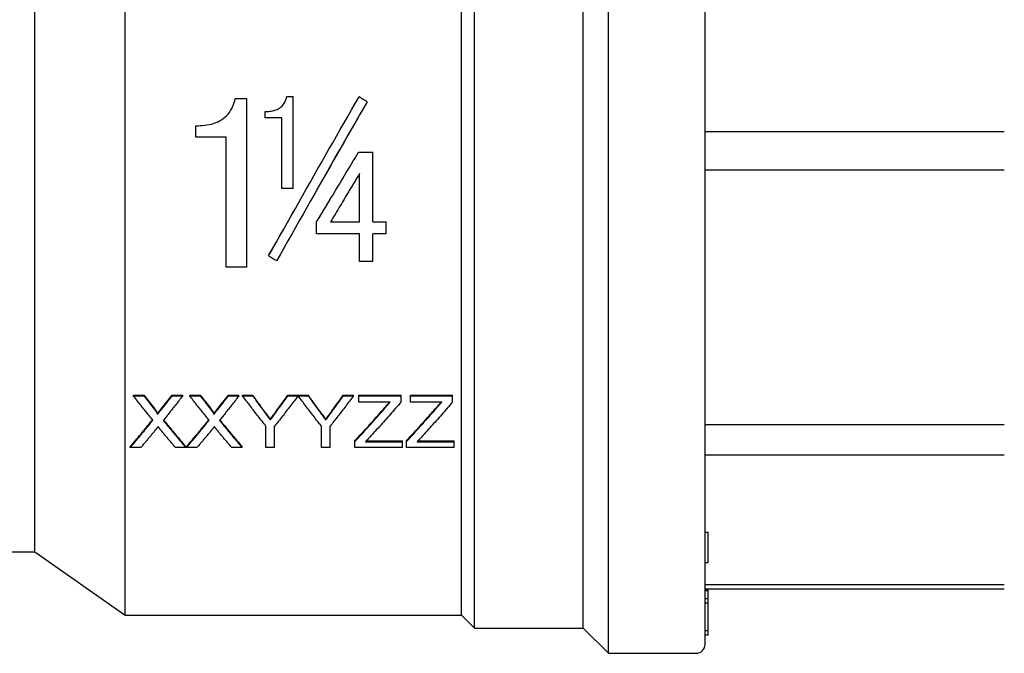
# Model space of a CAD drawing. Header units: millimetres. Extents: x 64 to 3509, y -40 to 420.
# Tile 4 of 12: x 310 to 374, y 151 to 193. Entities that reach past the tile are written whole.
import ezdxf

# ---------------------------------------------------------------- set-up
doc = ezdxf.new("R2010")
doc.units = ezdxf.units.MM
doc.layers.add('DETAIL', color=2, linetype='Continuous')

msp = doc.modelspace()

# ---------------------------------------------------------------- linework, layer by layer
at = {"layer": 'DETAIL'}
for p, q in [((348.472, 151.257), (348.472, 211.057)), ((354.822, 151.857), (354.822, 210.457)), ((339.672, 152.907), (339.672, 209.407)), ((346.822, 152.907), (346.822, 209.407)), ((316.749, 153.757), (316.749, 208.557)), ((338.822, 153.757), (338.822, 208.36)), ((310.822, 157.907), (310.822, 204.407)), ((323.984, 187.669), (324.748, 187.669)), ((324.748, 176.596), (324.748, 187.669)), ((327.363, 187.784), (327.78, 187.784)), ((327.78, 181.765), (327.78, 187.784)), ((332.635, 187.445), (332.635, 187.442)), ((325.947, 186.401), (325.947, 186.809)), ((327.03, 186.401), (325.947, 186.401)), ((325.947, 186.401), (325.947, 186.399)), ((327.03, 186.399), (325.947, 186.399)), ((327.03, 181.765), (327.03, 186.401)), ((321.387, 185.119), (321.387, 185.874)), ((354.822, 185.49), (374.456, 185.49)), ((323.373, 185.119), (321.387, 185.119)), ((321.387, 185.119), (321.387, 185.118)), ((323.373, 185.118), (321.387, 185.118)), ((323.373, 176.596), (323.373, 185.119)), ((332.072, 184.133), (333.017, 184.133)), ((333.017, 179.568), (333.017, 184.133)), ((374.456, 182.95), (354.822, 182.95)), ((332.142, 179.568), (332.142, 182.744)), ((327.78, 181.765), (327.03, 181.765)), ((327.03, 181.765), (327.03, 181.765)), ((327.78, 181.765), (327.03, 181.765)), ((327.78, 181.765), (327.78, 181.765)), ((329.322, 179.568), (329.322, 179.569)), ((329.322, 178.792), (329.322, 179.568)), ((330.231, 179.569), (332.142, 179.569)), ((330.231, 179.568), (332.142, 179.568)), ((333.017, 179.569), (333.878, 179.569)), ((333.017, 179.568), (333.878, 179.568)), ((333.878, 179.568), (333.878, 179.569)), ((333.878, 178.792), (333.878, 179.568)), ((332.142, 178.792), (329.322, 178.792)), ((332.142, 176.958), (332.142, 178.792)), ((333.017, 176.958), (333.017, 178.792)), ((333.878, 178.792), (333.017, 178.792)), ((326.17, 177.354), (326.17, 177.355)), ((324.748, 176.596), (323.373, 176.596)), ((333.017, 176.958), (332.142, 176.958)), ((317.297, 168.149), (317.297, 168.197)), ((317.297, 168.197), (317.976, 168.197)), ((317.297, 168.149), (317.976, 168.149)), ((317.976, 168.149), (317.976, 168.197)), ((319.839, 168.149), (319.839, 168.197)), ((319.839, 168.197), (320.528, 168.197)), ((319.839, 168.149), (320.528, 168.149)), ((320.528, 168.149), (320.528, 168.197)), ((320.989, 168.149), (320.989, 168.197)), ((320.989, 168.197), (321.669, 168.197)), ((320.989, 168.149), (321.669, 168.149)), ((321.669, 168.149), (321.669, 168.197)), ((323.531, 168.149), (323.531, 168.197)), ((323.531, 168.197), (324.22, 168.197)), ((323.531, 168.149), (324.22, 168.149)), ((324.22, 168.149), (324.22, 168.197)), ((324.458, 168.149), (324.458, 168.197)), ((324.458, 168.197), (325.125, 168.197)), ((324.458, 168.149), (325.125, 168.149)), ((325.125, 168.149), (325.125, 168.197)), ((327.432, 168.149), (327.432, 168.197)), ((327.432, 168.197), (328.099, 168.197)), ((327.432, 168.149), (328.099, 168.149)), ((328.099, 168.149), (328.099, 168.197)), ((328.109, 168.149), (328.109, 168.197)), ((328.109, 168.197), (328.766, 168.197)), ((328.109, 168.149), (328.766, 168.149)), ((328.766, 168.149), (328.766, 168.197)), ((331.073, 168.149), (331.073, 168.197)), ((331.073, 168.197), (331.74, 168.197)), ((331.073, 168.149), (331.74, 168.149)), ((331.74, 168.149), (331.74, 168.197)), ((332.093, 168.149), (332.093, 168.197)), ((332.093, 168.197), (334.863, 168.197)), ((332.093, 168.149), (334.863, 168.149)), ((332.093, 167.743), (332.093, 168.149)), ((334.863, 168.149), (334.863, 168.197)), ((334.863, 167.743), (334.863, 168.149)), ((335.478, 168.149), (335.478, 168.197)), ((335.478, 168.197), (338.247, 168.197)), ((335.478, 168.149), (338.247, 168.149)), ((335.478, 167.743), (335.478, 168.149)), ((338.247, 168.149), (338.247, 168.197)), ((338.247, 167.743), (338.247, 168.149)), ((334.155, 167.743), (332.093, 167.743)), ((337.54, 167.743), (335.478, 167.743)), ((318.882, 166.934), (318.882, 166.985)), ((322.574, 166.934), (322.574, 166.985)), ((325.996, 164.763), (325.996, 166.159)), ((326.279, 166.571), (326.279, 166.624)), ((326.561, 164.763), (326.561, 166.159)), ((329.637, 164.763), (329.637, 166.159)), ((329.92, 166.571), (329.92, 166.624)), ((330.202, 164.763), (330.202, 166.159)), ((354.822, 166.273), (374.456, 166.273)), ((317.092, 164.763), (317.092, 164.823)), ((320.733, 164.763), (320.733, 164.823)), ((320.784, 164.763), (320.784, 164.823)), ((324.425, 164.763), (324.425, 164.823)), ((331.837, 165.153), (331.837, 165.211)), ((331.837, 164.763), (331.837, 165.153)), ((332.531, 165.137), (334.965, 165.137)), ((332.585, 165.196), (334.965, 165.196)), ((334.965, 165.137), (334.965, 165.196)), ((334.965, 164.763), (334.965, 165.137)), ((335.222, 165.153), (335.222, 165.211)), ((335.222, 164.763), (335.222, 165.153)), ((335.916, 165.137), (338.35, 165.137)), ((335.97, 165.196), (338.35, 165.196)), ((338.35, 165.137), (338.35, 165.196)), ((338.35, 164.763), (338.35, 165.137)), ((317.78, 164.763), (317.092, 164.763)), ((320.733, 164.763), (320.053, 164.763)), ((321.472, 164.763), (320.784, 164.763)), ((324.425, 164.763), (323.745, 164.763)), ((326.561, 164.763), (325.996, 164.763)), ((330.202, 164.763), (329.637, 164.763)), ((334.965, 164.763), (331.837, 164.763)), ((338.35, 164.763), (335.222, 164.763)), ((374.456, 164.261), (354.822, 164.261)), ((354.822, 159.208), (355.022, 159.208)), ((355.022, 157.208), (355.022, 159.208)), ((303.822, 157.907), (310.822, 157.907)), ((310.822, 157.907), (316.749, 153.757)), ((354.822, 157.208), (355.022, 157.208)), ((354.822, 155.774), (374.456, 155.774)), ((374.456, 155.469), (354.822, 155.469)), ((355.022, 155.398), (354.822, 155.398)), ((355.022, 155.357), (354.822, 155.357)), ((355.022, 155.398), (355.022, 155.469)), ((355.022, 155.357), (355.022, 155.398)), ((355.022, 154.827), (355.022, 155.357)), ((355.022, 154.827), (354.822, 154.827)), ((355.022, 154.545), (354.822, 154.545)), ((355.022, 154.545), (355.022, 154.827)), ((355.022, 152.729), (355.022, 154.545)), ((316.749, 153.757), (338.822, 153.757)), ((338.822, 153.757), (339.672, 152.907)), ((339.672, 152.907), (346.822, 152.907)), ((346.822, 152.907), (348.472, 151.257)), ((355.022, 152.729), (354.822, 152.729)), ((355.022, 152.447), (355.022, 152.729)), ((355.022, 152.447), (354.822, 152.447)), ((348.472, 151.257), (354.222, 151.257))]:
    msp.add_line(p, q, dxfattribs=at)
at = {"layer": 'DETAIL', "flags": 128}
for points in [[(321.387, 185.874), (321.549, 185.877), (321.68, 185.882), (321.825, 185.892), (321.975, 185.908), (322.119, 185.928), (322.258, 185.954), (322.41, 185.989), (322.555, 186.031), (322.694, 186.079), (322.826, 186.134), (322.951, 186.196), (323.07, 186.264), (323.187, 186.344), (323.3, 186.434), (323.408, 186.535), (323.505, 186.64), (323.594, 186.753), (323.676, 186.874), (323.747, 186.998), (323.808, 187.124), (323.864, 187.259), (323.912, 187.397), (323.947, 187.515), (323.984, 187.669)], [(325.947, 186.809), (326.04, 186.811), (326.12, 186.815), (326.185, 186.819), (326.267, 186.828), (326.346, 186.839), (326.421, 186.853), (326.504, 186.872), (326.584, 186.894), (326.659, 186.921), (326.731, 186.95), (326.8, 186.984), (326.864, 187.021), (326.928, 187.064), (326.99, 187.113), (327.049, 187.168), (327.102, 187.225), (327.15, 187.286), (327.195, 187.352), (327.232, 187.416), (327.266, 187.486), (327.297, 187.561), (327.324, 187.636), (327.343, 187.701), (327.363, 187.784)], [(326.17, 177.354), (326.417, 177.787), (326.665, 178.222), (326.912, 178.657), (327.159, 179.092), (327.407, 179.528), (327.654, 179.965), (327.902, 180.402), (328.149, 180.839), (328.396, 181.276), (328.644, 181.713), (328.891, 182.15), (329.139, 182.587), (329.386, 183.023), (329.633, 183.459), (329.881, 183.894), (330.128, 184.329), (330.376, 184.763), (330.623, 185.195), (330.87, 185.627), (331.118, 186.058), (331.365, 186.487), (331.613, 186.916), (331.86, 187.342), (332.107, 187.767)], [(332.635, 187.445), (332.388, 187.018), (332.14, 186.591), (331.893, 186.161), (331.646, 185.731), (331.398, 185.299), (331.151, 184.867), (330.903, 184.433), (330.656, 183.999), (330.409, 183.564), (330.161, 183.128), (329.914, 182.692), (329.666, 182.255), (329.419, 181.818), (329.172, 181.381), (328.924, 180.944), (328.677, 180.507), (328.429, 180.07), (328.182, 179.633), (327.935, 179.197), (327.687, 178.761), (327.44, 178.326), (327.192, 177.892), (326.945, 177.458), (326.698, 177.026)], [(332.635, 187.442), (332.486, 187.185), (332.336, 186.927), (332.186, 186.668), (332.037, 186.409), (331.887, 186.149), (331.738, 185.889), (331.588, 185.629), (331.438, 185.368), (331.289, 185.107), (331.139, 184.845), (330.99, 184.583), (330.84, 184.321), (330.69, 184.058), (330.541, 183.795), (330.391, 183.532), (330.242, 183.269), (330.092, 183.005), (329.942, 182.742), (329.793, 182.478), (329.643, 182.214), (329.494, 181.95), (329.344, 181.685), (329.194, 181.421), (329.045, 181.157)], [(329.322, 179.568), (329.437, 179.759), (329.551, 179.949), (329.666, 180.139), (329.78, 180.329), (329.895, 180.52), (330.01, 180.71), (330.124, 180.901), (330.239, 181.091), (330.353, 181.282), (330.468, 181.472), (330.582, 181.663), (330.697, 181.853), (330.812, 182.043), (330.926, 182.234), (331.041, 182.424), (331.155, 182.614), (331.27, 182.804), (331.384, 182.994), (331.499, 183.184), (331.613, 183.374), (331.728, 183.564), (331.843, 183.754), (331.957, 183.943), (332.072, 184.133)], [(332.142, 182.744), (332.062, 182.612), (331.982, 182.48), (331.903, 182.348), (331.823, 182.215), (331.743, 182.083), (331.664, 181.951), (331.584, 181.818), (331.505, 181.686), (331.425, 181.553), (331.345, 181.421), (331.266, 181.289), (331.186, 181.156), (331.106, 181.024), (331.027, 180.891), (330.947, 180.759), (330.868, 180.627), (330.788, 180.494), (330.708, 180.362), (330.629, 180.23), (330.549, 180.097), (330.469, 179.965), (330.39, 179.833), (330.31, 179.701), (330.231, 179.568)], [(332.142, 182.744), (332.102, 182.678), (332.062, 182.612), (332.022, 182.545), (331.982, 182.479), (331.943, 182.413), (331.903, 182.347), (331.863, 182.281), (331.823, 182.215), (331.783, 182.149), (331.744, 182.083), (331.704, 182.017), (331.664, 181.951), (331.624, 181.884), (331.584, 181.818), (331.545, 181.752), (331.505, 181.686), (331.465, 181.62), (331.425, 181.554), (331.385, 181.488), (331.346, 181.422), (331.306, 181.355), (331.266, 181.289), (331.226, 181.223), (331.187, 181.157)], [(326.17, 177.355), (326.26, 177.513), (326.35, 177.67), (326.44, 177.828), (326.53, 177.986), (326.62, 178.144), (326.71, 178.302), (326.8, 178.46), (326.89, 178.618), (326.98, 178.776), (327.07, 178.935), (327.16, 179.093), (327.25, 179.252), (327.339, 179.41), (327.429, 179.569), (327.519, 179.728), (327.609, 179.886), (327.699, 180.045), (327.789, 180.204), (327.879, 180.363), (327.969, 180.522), (328.059, 180.68), (328.149, 180.839), (328.239, 180.998), (328.329, 181.157)], [(329.322, 179.569), (329.362, 179.635), (329.402, 179.701), (329.442, 179.767), (329.482, 179.833), (329.521, 179.9), (329.561, 179.966), (329.601, 180.032), (329.641, 180.098), (329.681, 180.164), (329.721, 180.23), (329.76, 180.296), (329.8, 180.363), (329.84, 180.429), (329.88, 180.495), (329.92, 180.561), (329.96, 180.627), (329.999, 180.694), (330.039, 180.76), (330.079, 180.826), (330.119, 180.892), (330.159, 180.958), (330.199, 181.025), (330.238, 181.091), (330.278, 181.157)], [(318.57, 166.546), (318.517, 166.612), (318.464, 166.677), (318.411, 166.743), (318.358, 166.809), (318.305, 166.875), (318.252, 166.941), (318.199, 167.007), (318.146, 167.073), (318.093, 167.14), (318.04, 167.206), (317.987, 167.273), (317.934, 167.34), (317.88, 167.407), (317.827, 167.474), (317.774, 167.541), (317.721, 167.608), (317.668, 167.675), (317.615, 167.743), (317.562, 167.81), (317.509, 167.878), (317.456, 167.945), (317.403, 168.013), (317.35, 168.081), (317.297, 168.149)], [(320.528, 168.149), (320.475, 168.081), (320.422, 168.013), (320.369, 167.945), (320.315, 167.877), (320.262, 167.809), (320.209, 167.741), (320.156, 167.674), (320.103, 167.606), (320.05, 167.539), (319.997, 167.471), (319.944, 167.404), (319.891, 167.337), (319.838, 167.27), (319.785, 167.203), (319.732, 167.136), (319.679, 167.07), (319.626, 167.003), (319.573, 166.937), (319.52, 166.871), (319.467, 166.804), (319.414, 166.738), (319.361, 166.672), (319.308, 166.606), (319.254, 166.541)], [(322.262, 166.546), (322.209, 166.612), (322.156, 166.677), (322.103, 166.743), (322.05, 166.809), (321.997, 166.875), (321.944, 166.941), (321.891, 167.007), (321.838, 167.073), (321.785, 167.14), (321.732, 167.206), (321.679, 167.273), (321.626, 167.34), (321.573, 167.407), (321.52, 167.474), (321.467, 167.541), (321.414, 167.608), (321.361, 167.675), (321.308, 167.743), (321.254, 167.81), (321.201, 167.878), (321.148, 167.945), (321.095, 168.013), (321.042, 168.081), (320.989, 168.149)], [(324.22, 168.149), (324.167, 168.081), (324.114, 168.013), (324.061, 167.945), (324.008, 167.877), (323.955, 167.809), (323.902, 167.741), (323.849, 167.674), (323.796, 167.606), (323.743, 167.539), (323.689, 167.471), (323.636, 167.404), (323.583, 167.337), (323.53, 167.27), (323.477, 167.203), (323.424, 167.136), (323.371, 167.07), (323.318, 167.003), (323.265, 166.937), (323.212, 166.871), (323.159, 166.804), (323.106, 166.738), (323.053, 166.672), (323, 166.606), (322.947, 166.541)], [(325.996, 166.159), (325.932, 166.24), (325.868, 166.321), (325.804, 166.402), (325.74, 166.484), (325.676, 166.565), (325.612, 166.647), (325.548, 166.729), (325.484, 166.811), (325.42, 166.894), (325.355, 166.976), (325.291, 167.059), (325.227, 167.142), (325.163, 167.225), (325.099, 167.308), (325.035, 167.391), (324.971, 167.475), (324.907, 167.559), (324.843, 167.643), (324.778, 167.727), (324.714, 167.811), (324.65, 167.895), (324.586, 167.98), (324.522, 168.064), (324.458, 168.149)], [(325.125, 168.197), (325.158, 168.152), (325.19, 168.107), (325.222, 168.062), (325.255, 168.017), (325.287, 167.973), (325.319, 167.928), (325.352, 167.883), (325.384, 167.839), (325.416, 167.794), (325.449, 167.75), (325.481, 167.706), (325.513, 167.661), (325.546, 167.617), (325.578, 167.573), (325.61, 167.528), (325.643, 167.484), (325.675, 167.44), (325.707, 167.396), (325.739, 167.352), (325.772, 167.308), (325.804, 167.264), (325.836, 167.22), (325.869, 167.176), (325.901, 167.133)], [(325.125, 168.149), (325.158, 168.104), (325.19, 168.059), (325.222, 168.014), (325.255, 167.969), (325.287, 167.925), (325.319, 167.88), (325.352, 167.835), (325.384, 167.79), (325.416, 167.746), (325.449, 167.701), (325.481, 167.656), (325.513, 167.612), (325.546, 167.567), (325.578, 167.523), (325.61, 167.479), (325.643, 167.434), (325.675, 167.39), (325.707, 167.346), (325.739, 167.302), (325.772, 167.257), (325.804, 167.213), (325.836, 167.169), (325.869, 167.125), (325.901, 167.081)], [(328.099, 168.149), (328.035, 168.064), (327.971, 167.98), (327.907, 167.895), (327.843, 167.811), (327.778, 167.727), (327.714, 167.643), (327.65, 167.559), (327.586, 167.475), (327.522, 167.391), (327.458, 167.308), (327.394, 167.225), (327.33, 167.142), (327.266, 167.059), (327.202, 166.976), (327.137, 166.894), (327.073, 166.811), (327.009, 166.729), (326.945, 166.647), (326.881, 166.565), (326.817, 166.484), (326.753, 166.402), (326.689, 166.321), (326.625, 166.24), (326.561, 166.159)], [(329.637, 166.159), (329.574, 166.24), (329.51, 166.321), (329.446, 166.402), (329.383, 166.484), (329.319, 166.565), (329.255, 166.647), (329.192, 166.729), (329.128, 166.811), (329.064, 166.894), (329.001, 166.976), (328.937, 167.059), (328.873, 167.142), (328.81, 167.225), (328.746, 167.308), (328.682, 167.391), (328.618, 167.475), (328.555, 167.559), (328.491, 167.643), (328.427, 167.727), (328.364, 167.811), (328.3, 167.895), (328.236, 167.98), (328.173, 168.064), (328.109, 168.149)], [(328.766, 168.197), (328.799, 168.152), (328.831, 168.107), (328.863, 168.062), (328.896, 168.017), (328.928, 167.973), (328.96, 167.928), (328.993, 167.883), (329.025, 167.839), (329.057, 167.794), (329.09, 167.75), (329.122, 167.706), (329.154, 167.661), (329.187, 167.617), (329.219, 167.573), (329.251, 167.528), (329.284, 167.484), (329.316, 167.44), (329.348, 167.396), (329.381, 167.352), (329.413, 167.308), (329.445, 167.264), (329.477, 167.22), (329.51, 167.176), (329.542, 167.133)], [(328.766, 168.149), (328.799, 168.104), (328.831, 168.059), (328.863, 168.014), (328.896, 167.969), (328.928, 167.925), (328.96, 167.88), (328.993, 167.835), (329.025, 167.79), (329.057, 167.746), (329.09, 167.701), (329.122, 167.656), (329.154, 167.612), (329.187, 167.567), (329.219, 167.523), (329.251, 167.479), (329.284, 167.434), (329.316, 167.39), (329.348, 167.346), (329.381, 167.302), (329.413, 167.257), (329.445, 167.213), (329.477, 167.169), (329.51, 167.125), (329.542, 167.081)], [(331.74, 168.149), (331.676, 168.064), (331.612, 167.98), (331.548, 167.895), (331.484, 167.811), (331.42, 167.727), (331.355, 167.643), (331.291, 167.559), (331.227, 167.475), (331.163, 167.391), (331.099, 167.308), (331.035, 167.225), (330.971, 167.142), (330.907, 167.059), (330.843, 166.976), (330.778, 166.894), (330.714, 166.811), (330.65, 166.729), (330.586, 166.647), (330.522, 166.565), (330.458, 166.484), (330.394, 166.402), (330.33, 166.321), (330.266, 166.24), (330.202, 166.159)], [(331.837, 165.211), (331.919, 165.299), (332.001, 165.388), (332.083, 165.476), (332.165, 165.565), (332.247, 165.655), (332.329, 165.744), (332.411, 165.834), (332.494, 165.923), (332.576, 166.014), (332.658, 166.104), (332.74, 166.194), (332.822, 166.285), (332.904, 166.376), (332.986, 166.468), (333.068, 166.559), (333.15, 166.651), (333.232, 166.743), (333.314, 166.835), (333.396, 166.927), (333.478, 167.02), (333.56, 167.113), (333.642, 167.206), (333.724, 167.299), (333.807, 167.393)], [(334.863, 167.743), (334.774, 167.64), (334.685, 167.538), (334.595, 167.435), (334.506, 167.333), (334.417, 167.231), (334.328, 167.13), (334.239, 167.029), (334.15, 166.928), (334.061, 166.827), (333.972, 166.726), (333.883, 166.626), (333.794, 166.526), (333.705, 166.426), (333.616, 166.327), (333.527, 166.228), (333.438, 166.129), (333.349, 166.03), (333.26, 165.932), (333.171, 165.834), (333.082, 165.736), (332.993, 165.639), (332.904, 165.541), (332.815, 165.444), (332.726, 165.348)], [(335.222, 165.211), (335.304, 165.299), (335.386, 165.388), (335.468, 165.476), (335.55, 165.565), (335.632, 165.655), (335.714, 165.744), (335.796, 165.834), (335.878, 165.923), (335.96, 166.014), (336.042, 166.104), (336.124, 166.194), (336.206, 166.285), (336.288, 166.376), (336.371, 166.468), (336.453, 166.559), (336.535, 166.651), (336.617, 166.743), (336.699, 166.835), (336.781, 166.927), (336.863, 167.02), (336.945, 167.113), (337.027, 167.206), (337.109, 167.299), (337.191, 167.393)], [(338.247, 167.743), (338.158, 167.64), (338.069, 167.538), (337.98, 167.435), (337.891, 167.333), (337.802, 167.231), (337.713, 167.13), (337.624, 167.029), (337.535, 166.928), (337.446, 166.827), (337.357, 166.726), (337.268, 166.626), (337.179, 166.526), (337.09, 166.426), (337.001, 166.327), (336.912, 166.228), (336.823, 166.129), (336.734, 166.03), (336.644, 165.932), (336.555, 165.834), (336.466, 165.736), (336.377, 165.639), (336.288, 165.541), (336.199, 165.444), (336.11, 165.348)], [(318.674, 167.313), (318.688, 167.295), (318.701, 167.278), (318.714, 167.262), (318.726, 167.247), (318.737, 167.233), (318.747, 167.219), (318.757, 167.206), (318.766, 167.194), (318.774, 167.183), (318.78, 167.175), (318.785, 167.168), (318.794, 167.155), (318.806, 167.139), (318.816, 167.124), (318.826, 167.109), (318.835, 167.096), (318.843, 167.083), (318.85, 167.071), (318.857, 167.059), (318.863, 167.047), (318.87, 167.035), (318.876, 167.021), (318.881, 167.004), (318.882, 166.985)], [(318.674, 167.263), (318.688, 167.245), (318.701, 167.228), (318.714, 167.212), (318.726, 167.196), (318.737, 167.182), (318.747, 167.168), (318.757, 167.155), (318.766, 167.144), (318.774, 167.132), (318.781, 167.122), (318.788, 167.113), (318.794, 167.104), (318.806, 167.088), (318.817, 167.072), (318.826, 167.058), (318.835, 167.045), (318.842, 167.033), (318.849, 167.022), (318.858, 167.006), (318.866, 166.991), (318.872, 166.98), (318.878, 166.964), (318.881, 166.951), (318.882, 166.934)], [(322.367, 167.313), (322.381, 167.295), (322.394, 167.278), (322.406, 167.262), (322.418, 167.247), (322.429, 167.233), (322.44, 167.219), (322.449, 167.206), (322.458, 167.194), (322.466, 167.183), (322.472, 167.175), (322.478, 167.168), (322.487, 167.155), (322.498, 167.139), (322.509, 167.124), (322.518, 167.109), (322.527, 167.096), (322.535, 167.083), (322.542, 167.071), (322.549, 167.059), (322.556, 167.047), (322.562, 167.035), (322.568, 167.021), (322.573, 167.004), (322.574, 166.985)], [(322.367, 167.263), (322.381, 167.245), (322.394, 167.228), (322.406, 167.212), (322.418, 167.196), (322.429, 167.182), (322.44, 167.168), (322.449, 167.155), (322.458, 167.144), (322.466, 167.132), (322.474, 167.122), (322.481, 167.113), (322.487, 167.104), (322.498, 167.088), (322.509, 167.072), (322.519, 167.058), (322.527, 167.045), (322.534, 167.033), (322.541, 167.022), (322.55, 167.006), (322.558, 166.991), (322.564, 166.98), (322.57, 166.964), (322.573, 166.951), (322.574, 166.934)], [(325.901, 167.133), (325.923, 167.104), (325.944, 167.075), (325.964, 167.048), (325.984, 167.021), (326.003, 166.995), (326.022, 166.969), (326.041, 166.944), (326.059, 166.92), (326.076, 166.897), (326.093, 166.874), (326.11, 166.852), (326.126, 166.83), (326.141, 166.81), (326.156, 166.789), (326.171, 166.77), (326.185, 166.751), (326.199, 166.733), (326.212, 166.715), (326.224, 166.699), (326.236, 166.682), (326.248, 166.667), (326.259, 166.652), (326.269, 166.638), (326.279, 166.624)], [(325.901, 167.081), (325.923, 167.052), (325.944, 167.024), (325.964, 166.996), (325.984, 166.969), (326.003, 166.943), (326.022, 166.917), (326.041, 166.893), (326.059, 166.868), (326.076, 166.845), (326.093, 166.822), (326.11, 166.8), (326.126, 166.778), (326.141, 166.757), (326.156, 166.737), (326.171, 166.717), (326.185, 166.699), (326.199, 166.68), (326.212, 166.663), (326.224, 166.646), (326.236, 166.63), (326.248, 166.614), (326.259, 166.599), (326.269, 166.585), (326.279, 166.571)], [(326.279, 166.624), (326.294, 166.644), (326.309, 166.663), (326.324, 166.683), (326.339, 166.704), (326.354, 166.724), (326.37, 166.745), (326.386, 166.766), (326.402, 166.788), (326.418, 166.81), (326.435, 166.832), (326.451, 166.854), (326.468, 166.877), (326.485, 166.9), (326.503, 166.923), (326.52, 166.946), (326.538, 166.97), (326.556, 166.994), (326.574, 167.019), (326.592, 167.043), (326.61, 167.069), (326.629, 167.094), (326.648, 167.12), (326.667, 167.145), (326.686, 167.172)], [(326.279, 166.571), (326.294, 166.591), (326.309, 166.611), (326.324, 166.631), (326.339, 166.651), (326.354, 166.672), (326.37, 166.693), (326.386, 166.714), (326.402, 166.735), (326.418, 166.757), (326.435, 166.779), (326.451, 166.802), (326.468, 166.824), (326.485, 166.847), (326.503, 166.871), (326.52, 166.894), (326.538, 166.918), (326.556, 166.943), (326.574, 166.967), (326.592, 166.992), (326.61, 167.017), (326.629, 167.043), (326.648, 167.068), (326.667, 167.094), (326.686, 167.121)], [(329.542, 167.133), (329.564, 167.104), (329.585, 167.075), (329.605, 167.048), (329.625, 167.021), (329.644, 166.995), (329.663, 166.969), (329.682, 166.944), (329.7, 166.92), (329.717, 166.897), (329.734, 166.874), (329.751, 166.852), (329.767, 166.83), (329.782, 166.81), (329.797, 166.789), (329.812, 166.77), (329.826, 166.751), (329.84, 166.733), (329.853, 166.715), (329.865, 166.699), (329.877, 166.682), (329.889, 166.667), (329.9, 166.652), (329.91, 166.638), (329.92, 166.624)], [(329.542, 167.081), (329.564, 167.052), (329.585, 167.024), (329.605, 166.996), (329.625, 166.969), (329.644, 166.943), (329.663, 166.917), (329.682, 166.893), (329.7, 166.868), (329.717, 166.845), (329.734, 166.822), (329.751, 166.8), (329.767, 166.778), (329.782, 166.757), (329.797, 166.737), (329.812, 166.717), (329.826, 166.699), (329.84, 166.68), (329.853, 166.663), (329.865, 166.646), (329.877, 166.63), (329.889, 166.614), (329.9, 166.599), (329.91, 166.585), (329.92, 166.571)], [(329.92, 166.624), (329.935, 166.644), (329.95, 166.663), (329.965, 166.683), (329.98, 166.704), (329.995, 166.724), (330.011, 166.745), (330.027, 166.766), (330.043, 166.788), (330.059, 166.81), (330.076, 166.832), (330.092, 166.854), (330.109, 166.877), (330.126, 166.9), (330.144, 166.923), (330.161, 166.946), (330.179, 166.97), (330.197, 166.994), (330.215, 167.019), (330.233, 167.043), (330.251, 167.069), (330.27, 167.094), (330.289, 167.12), (330.308, 167.145), (330.327, 167.172)], [(329.92, 166.571), (329.935, 166.591), (329.95, 166.611), (329.965, 166.631), (329.98, 166.651), (329.995, 166.672), (330.011, 166.693), (330.027, 166.714), (330.043, 166.735), (330.059, 166.757), (330.076, 166.779), (330.092, 166.802), (330.109, 166.824), (330.126, 166.847), (330.144, 166.871), (330.161, 166.894), (330.179, 166.918), (330.197, 166.943), (330.215, 166.967), (330.233, 166.992), (330.251, 167.017), (330.27, 167.043), (330.289, 167.068), (330.308, 167.094), (330.327, 167.121)], [(331.837, 165.153), (331.919, 165.241), (332.001, 165.33), (332.083, 165.419), (332.165, 165.508), (332.247, 165.598), (332.329, 165.688), (332.411, 165.778), (332.494, 165.868), (332.576, 165.958), (332.658, 166.049), (332.74, 166.14), (332.822, 166.231), (332.904, 166.322), (332.986, 166.414), (333.068, 166.506), (333.15, 166.598), (333.232, 166.69), (333.314, 166.783), (333.396, 166.876), (333.478, 166.969), (333.56, 167.062), (333.642, 167.155), (333.724, 167.249), (333.807, 167.343)], [(335.222, 165.153), (335.304, 165.241), (335.386, 165.33), (335.468, 165.419), (335.55, 165.508), (335.632, 165.598), (335.714, 165.688), (335.796, 165.778), (335.878, 165.868), (335.96, 165.958), (336.042, 166.049), (336.124, 166.14), (336.206, 166.231), (336.288, 166.322), (336.371, 166.414), (336.453, 166.506), (336.535, 166.598), (336.617, 166.69), (336.699, 166.783), (336.781, 166.876), (336.863, 166.969), (336.945, 167.062), (337.027, 167.155), (337.109, 167.249), (337.191, 167.343)], [(317.092, 164.823), (317.152, 164.894), (317.213, 164.965), (317.274, 165.036), (317.335, 165.108), (317.395, 165.18), (317.456, 165.251), (317.517, 165.323), (317.577, 165.396), (317.638, 165.468), (317.699, 165.541), (317.76, 165.613), (317.82, 165.686), (317.881, 165.759), (317.942, 165.832), (318.002, 165.906), (318.063, 165.979), (318.124, 166.053), (318.184, 166.127), (318.245, 166.201), (318.306, 166.275), (318.367, 166.349), (318.427, 166.423), (318.488, 166.498), (318.549, 166.573)], [(317.092, 164.763), (317.153, 164.835), (317.215, 164.908), (317.277, 164.981), (317.338, 165.054), (317.4, 165.127), (317.461, 165.2), (317.523, 165.273), (317.585, 165.347), (317.646, 165.42), (317.708, 165.494), (317.769, 165.568), (317.831, 165.643), (317.893, 165.717), (317.954, 165.792), (318.016, 165.866), (318.077, 165.941), (318.139, 166.016), (318.201, 166.091), (318.262, 166.167), (318.324, 166.242), (318.385, 166.318), (318.447, 166.394), (318.509, 166.47), (318.57, 166.546)], [(318.915, 166.123), (318.91, 166.117), (318.905, 166.111), (318.899, 166.104), (318.893, 166.096), (318.886, 166.087), (318.878, 166.078), (318.87, 166.068), (318.861, 166.057), (318.852, 166.046), (318.842, 166.034), (318.831, 166.021), (318.82, 166.008), (318.812, 165.998), (318.804, 165.989), (318.796, 165.979), (318.789, 165.969), (318.781, 165.96), (318.773, 165.95), (318.765, 165.941), (318.757, 165.931), (318.75, 165.921), (318.742, 165.912), (318.734, 165.902), (318.726, 165.893)], [(319.079, 165.923), (319.072, 165.932), (319.065, 165.94), (319.058, 165.948), (319.052, 165.957), (319.045, 165.965), (319.038, 165.973), (319.031, 165.981), (319.024, 165.99), (319.017, 165.998), (319.011, 166.006), (319.004, 166.015), (318.997, 166.023), (318.99, 166.031), (318.983, 166.04), (318.976, 166.048), (318.969, 166.056), (318.963, 166.065), (318.956, 166.073), (318.949, 166.081), (318.942, 166.089), (318.935, 166.098), (318.928, 166.106), (318.922, 166.114), (318.915, 166.123)], [(319.254, 166.541), (319.316, 166.465), (319.378, 166.389), (319.439, 166.313), (319.501, 166.238), (319.562, 166.163), (319.624, 166.087), (319.686, 166.012), (319.747, 165.938), (319.809, 165.863), (319.87, 165.788), (319.932, 165.714), (319.994, 165.64), (320.055, 165.566), (320.117, 165.492), (320.178, 165.418), (320.24, 165.345), (320.302, 165.272), (320.363, 165.198), (320.425, 165.125), (320.486, 165.053), (320.548, 164.98), (320.61, 164.908), (320.671, 164.835), (320.733, 164.763)], [(319.276, 166.567), (319.337, 166.493), (319.397, 166.419), (319.458, 166.344), (319.519, 166.27), (319.579, 166.196), (319.64, 166.123), (319.701, 166.049), (319.762, 165.976), (319.822, 165.902), (319.883, 165.829), (319.944, 165.756), (320.004, 165.684), (320.065, 165.611), (320.126, 165.538), (320.187, 165.466), (320.247, 165.394), (320.308, 165.322), (320.369, 165.25), (320.429, 165.178), (320.49, 165.107), (320.551, 165.036), (320.611, 164.965), (320.672, 164.894), (320.733, 164.823)], [(320.784, 164.823), (320.845, 164.894), (320.906, 164.965), (320.966, 165.036), (321.027, 165.108), (321.088, 165.18), (321.148, 165.251), (321.209, 165.323), (321.27, 165.396), (321.33, 165.468), (321.391, 165.541), (321.452, 165.613), (321.513, 165.686), (321.573, 165.759), (321.634, 165.832), (321.695, 165.906), (321.755, 165.979), (321.816, 166.053), (321.877, 166.127), (321.937, 166.201), (321.998, 166.275), (322.059, 166.349), (322.12, 166.423), (322.18, 166.498), (322.241, 166.573)], [(320.784, 164.763), (320.846, 164.835), (320.907, 164.908), (320.969, 164.981), (321.03, 165.054), (321.092, 165.127), (321.154, 165.2), (321.215, 165.273), (321.277, 165.347), (321.338, 165.42), (321.4, 165.494), (321.462, 165.568), (321.523, 165.643), (321.585, 165.717), (321.646, 165.792), (321.708, 165.866), (321.77, 165.941), (321.831, 166.016), (321.893, 166.091), (321.954, 166.167), (322.016, 166.242), (322.078, 166.318), (322.139, 166.394), (322.201, 166.47), (322.262, 166.546)], [(322.607, 166.123), (322.602, 166.117), (322.597, 166.111), (322.591, 166.104), (322.585, 166.096), (322.578, 166.087), (322.57, 166.078), (322.562, 166.068), (322.553, 166.057), (322.544, 166.046), (322.534, 166.034), (322.524, 166.021), (322.512, 166.008), (322.505, 165.998), (322.497, 165.989), (322.489, 165.979), (322.481, 165.969), (322.473, 165.96), (322.465, 165.95), (322.457, 165.941), (322.45, 165.931), (322.442, 165.921), (322.434, 165.912), (322.426, 165.902), (322.419, 165.893)], [(322.771, 165.923), (322.764, 165.932), (322.758, 165.94), (322.751, 165.948), (322.744, 165.957), (322.737, 165.965), (322.73, 165.973), (322.723, 165.981), (322.717, 165.99), (322.71, 165.998), (322.703, 166.006), (322.696, 166.015), (322.689, 166.023), (322.682, 166.031), (322.675, 166.04), (322.669, 166.048), (322.662, 166.056), (322.655, 166.065), (322.648, 166.073), (322.641, 166.081), (322.634, 166.089), (322.628, 166.098), (322.621, 166.106), (322.614, 166.114), (322.607, 166.123)], [(322.947, 166.541), (323.008, 166.465), (323.07, 166.389), (323.132, 166.313), (323.193, 166.238), (323.255, 166.163), (323.316, 166.087), (323.378, 166.012), (323.44, 165.938), (323.501, 165.863), (323.563, 165.788), (323.624, 165.714), (323.686, 165.64), (323.748, 165.566), (323.809, 165.492), (323.871, 165.418), (323.932, 165.345), (323.994, 165.272), (324.056, 165.198), (324.117, 165.125), (324.179, 165.053), (324.24, 164.98), (324.302, 164.908), (324.364, 164.835), (324.425, 164.763)], [(322.968, 166.567), (323.029, 166.493), (323.09, 166.419), (323.15, 166.344), (323.211, 166.27), (323.272, 166.196), (323.333, 166.123), (323.393, 166.049), (323.454, 165.976), (323.515, 165.902), (323.575, 165.829), (323.636, 165.756), (323.697, 165.684), (323.757, 165.611), (323.818, 165.538), (323.879, 165.466), (323.94, 165.394), (324, 165.322), (324.061, 165.25), (324.122, 165.178), (324.182, 165.107), (324.243, 165.036), (324.304, 164.965), (324.364, 164.894), (324.425, 164.823)], [(318.726, 165.893), (318.687, 165.845), (318.648, 165.797), (318.608, 165.749), (318.569, 165.702), (318.529, 165.654), (318.49, 165.606), (318.45, 165.559), (318.411, 165.512), (318.372, 165.464), (318.332, 165.417), (318.293, 165.37), (318.253, 165.323), (318.214, 165.276), (318.174, 165.229), (318.135, 165.182), (318.096, 165.135), (318.056, 165.088), (318.017, 165.042), (317.977, 164.995), (317.938, 164.949), (317.898, 164.902), (317.859, 164.856), (317.82, 164.809), (317.78, 164.763)], [(320.053, 164.763), (320.012, 164.811), (319.971, 164.858), (319.931, 164.906), (319.89, 164.954), (319.85, 165.001), (319.809, 165.049), (319.769, 165.097), (319.728, 165.145), (319.687, 165.193), (319.647, 165.241), (319.606, 165.29), (319.566, 165.338), (319.525, 165.386), (319.485, 165.435), (319.444, 165.483), (319.403, 165.532), (319.363, 165.581), (319.322, 165.629), (319.282, 165.678), (319.241, 165.727), (319.201, 165.776), (319.16, 165.825), (319.12, 165.874), (319.079, 165.923)], [(322.419, 165.893), (322.379, 165.845), (322.34, 165.797), (322.3, 165.749), (322.261, 165.702), (322.222, 165.654), (322.182, 165.606), (322.143, 165.559), (322.103, 165.512), (322.064, 165.464), (322.024, 165.417), (321.985, 165.37), (321.946, 165.323), (321.906, 165.276), (321.867, 165.229), (321.827, 165.182), (321.788, 165.135), (321.748, 165.088), (321.709, 165.042), (321.67, 164.995), (321.63, 164.949), (321.591, 164.902), (321.551, 164.856), (321.512, 164.809), (321.472, 164.763)], [(323.745, 164.763), (323.704, 164.811), (323.664, 164.858), (323.623, 164.906), (323.583, 164.954), (323.542, 165.001), (323.501, 165.049), (323.461, 165.097), (323.42, 165.145), (323.38, 165.193), (323.339, 165.241), (323.299, 165.29), (323.258, 165.338), (323.217, 165.386), (323.177, 165.435), (323.136, 165.483), (323.096, 165.532), (323.055, 165.581), (323.015, 165.629), (322.974, 165.678), (322.934, 165.727), (322.893, 165.776), (322.852, 165.825), (322.812, 165.874), (322.771, 165.923)], [(332.726, 165.348), (332.717, 165.339), (332.709, 165.33), (332.701, 165.321), (332.693, 165.313), (332.685, 165.304), (332.677, 165.295), (332.669, 165.286), (332.661, 165.277), (332.653, 165.269), (332.644, 165.26), (332.636, 165.251), (332.628, 165.242), (332.62, 165.234), (332.612, 165.225), (332.604, 165.216), (332.596, 165.207), (332.588, 165.199), (332.58, 165.19), (332.571, 165.181), (332.563, 165.172), (332.555, 165.164), (332.547, 165.155), (332.539, 165.146), (332.531, 165.137)], [(336.11, 165.348), (336.102, 165.339), (336.094, 165.33), (336.086, 165.321), (336.078, 165.313), (336.07, 165.304), (336.062, 165.295), (336.053, 165.286), (336.045, 165.277), (336.037, 165.269), (336.029, 165.26), (336.021, 165.251), (336.013, 165.242), (336.005, 165.234), (335.997, 165.225), (335.989, 165.216), (335.98, 165.207), (335.972, 165.199), (335.964, 165.19), (335.956, 165.181), (335.948, 165.172), (335.94, 165.164), (335.932, 165.155), (335.924, 165.146), (335.916, 165.137)]]:
    msp.add_lwpolyline(points, dxfattribs=at)
at = {"layer": 'DETAIL'}
msp.add_arc((354.222, 151.857), 0.6, 270, 0, dxfattribs=at)
for centre, major_axis, ratio, start_param, end_param in [((332.371, 164.864), (81.144, -52.525), 0.199148, 1.695773, 1.702224), ((326.434, 191.18), (-81.568, 51.863), 0.122509, 1.645308, 1.651759), ((318.325, 187.522), (20.817, -34.636), 0.277595, 5.129848, 5.160285), ((318.325, 187.499), (20.789, -34.715), 0.276909, 5.130276, 5.160749), ((319.491, 187.468), (20.696, 34.581), 0.276804, 4.263928, 4.294431), ((319.491, 187.445), (20.668, 34.66), 0.276118, 4.263467, 4.294006), ((322.018, 187.522), (20.817, -34.636), 0.277595, 5.129848, 5.160285), ((322.018, 187.499), (20.789, -34.715), 0.276909, 5.130276, 5.160749), ((323.183, 187.468), (20.696, 34.581), 0.276804, 4.263928, 4.294431), ((323.183, 187.445), (20.668, 34.66), 0.276118, 4.263467, 4.294006), ((327.059, 186.558), (18.53, 33.613), 0.26309, 4.24896, 4.285257), ((327.059, 186.539), (18.507, 33.694), 0.262406, 4.248537, 4.284871), ((330.7, 186.558), (18.53, 33.613), 0.26309, 4.24896, 4.285257), ((330.7, 186.539), (18.507, 33.694), 0.262406, 4.248537, 4.284871), ((333.981, 188.947), (23.745, 36.13), 0.298664, 4.279163, 4.292527), ((333.981, 188.975), (23.782, 36.055), 0.299356, 4.279672, 4.291394), ((337.365, 188.947), (23.745, 36.13), 0.298664, 4.279163, 4.292527), ((337.365, 188.975), (23.782, 36.055), 0.299356, 4.279672, 4.291394), ((319.012, 187.755), (20.478, 34.717), 0.289301, 4.250669, 4.262122), ((319.012, 187.731), (20.449, 34.795), 0.288585, 4.250202, 4.261669), ((322.705, 187.755), (20.478, 34.717), 0.289301, 4.250669, 4.262122), ((322.705, 187.731), (20.449, 34.795), 0.288585, 4.250202, 4.261669)]:
    msp.add_ellipse(centre, major_axis=major_axis, ratio=ratio, start_param=start_param, end_param=end_param, dxfattribs=at)

doc.saveas('drawing.dxf')
